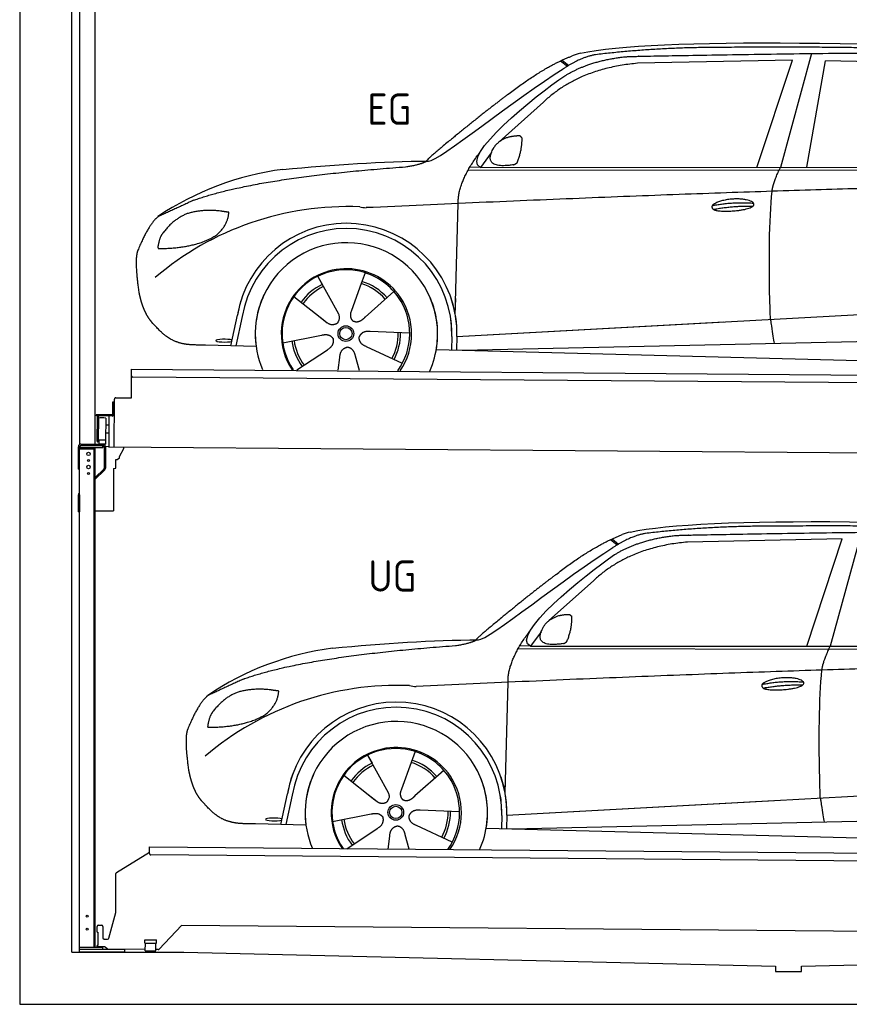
# Model space of a CAD drawing. Header units: millimetres. Extents: x -411 to 6777, y 0 to 6727.
# Tile 1 of 6: x 0 to 3183, y 0 to 3779. Entities that reach past the tile are written whole.
import ezdxf

# ---------------------------------------------------------------- set-up
doc = ezdxf.new("R2010")
doc.units = ezdxf.units.MM
for name, color, linetype, lineweight in [('car', 10, 'Continuous', 25), ('Gebäude', 7, 'Continuous', 25), ('Logo', 7, 'Continuous', 25), ('Plattform', 7, 'Continuous', 25), ('Ständer hinten', 7, 'Continuous', 25)]:
    doc.layers.add(name, color=color, linetype=linetype, lineweight=lineweight)
doc.styles.get("Standard").update_dxf_attribs({"font": 'ISOCP.SHX'})

# ---------------------------------------------------------------- blocks, each defined once
blk = doc.blocks.new('UG Plattfrom Gl550')
at = {"layer": 'Plattform'}
for p, q in [((371.8, 506.3), (498.1, 583.5)), ((498.1, 578.8), (498.2, 597.8)), ((498.2, 597.8), (498.3, 603.8)), ((498.3, 603.8), (5435.1, 560.7)), ((5429.8, 530.7), (503, 573.7)), ((368.7, 352.3), (369.4, 502.1)), ((342.2, 253.9), (368.7, 352.3)), ((302.6, 303.5), (314.6, 303.4)), ((621.4, 302.7), (535.3, 212)), ((5347, 261.5), (621.4, 302.7)), ((297.4, 276.5), (297.6, 298.5)), ((297.4, 276.5), (299.7, 276.5)), ((299.7, 276.5), (299.3, 225.5)), ((319.6, 298.3), (319.2, 255.3)), ((324.2, 250.3), (337.3, 250.2)), ((479.6, 234.9), (479.7, 247.9)), ((479.6, 234.9), (524.6, 234.5)), ((479.7, 247.9), (524.7, 247.5)), ((481.8, 204.9), (482.1, 234.9)), ((521.8, 204.6), (522.1, 234.6)), ((524.6, 234.5), (524.7, 247.5)), ((296.9, 220.5), (297, 225.5)), ((325.2, 220.3), (296.9, 220.5)), ((299.3, 225.5), (297, 225.5)), ((335.5, 213.3), (328.3, 219.2)), ((481.8, 210.9), (338.6, 212.2)), ((481.8, 204.9), (521.8, 204.6)), ((531.7, 210.5), (521.8, 210.6))]:
    blk.add_line(p, q, dxfattribs=at)
for centre, start, end in [((503.1, 578.7), 179.5, 269.5), ((374.4, 502.1), 121.4261, 179.5), ((302.6, 298.5), 89.5, 179.5), ((314.6, 298.4), 359.5, 89.5), ((324.2, 255.3), 179.5, 269.5), ((337.4, 255.2), 269.5, 344.9258), ((325.1, 215.3), 50.8402, 89.5), ((338.6, 217.2), 230.8402, 269.5), ((531.7, 215.5), 269.5, 316.4902)]:
    blk.add_arc(centre, 5, start, end, dxfattribs=at)
blk = doc.blocks.new('Palette EG Gl550')
at = {"layer": 'Plattform'}
for p, q in [((428.6, 2327), (429.5, 2437)), ((429.5, 2437), (5467.3, 2398)), ((5462.1, 2368), (434.2, 2407)), ((356.5, 2310.3), (356.1, 2264.3)), ((363.5, 2310.2), (356.5, 2310.3)), ((358.1, 2263.3), (358.5, 2310.3)), ((362.6, 2137.5), (363.6, 2322.5)), ((368.6, 2327.5), (428.6, 2327)), ((354.1, 2262.3), (292.8, 2262.8)), ((293.1, 2262.8), (293.1, 2257.8)), ((293.1, 2260.8), (355.1, 2260.3)), ((355.1, 2257.3), (293.1, 2257.8)), ((297.3, 2160.5), (298, 2254.5)), ((302, 2254.5), (301.3, 2160.5)), ((330, 2249.4), (329.3, 2165.2)), ((342.6, 2257.4), (341.7, 2137.7)), ((355.1, 2257.3), (355.1, 2260.3)), ((363.1, 2263.2), (358.1, 2263.3)), ((358.2, 2263.3), (363.1, 2263.2)), ((342.1, 2191.7), (329.5, 2191.8)), ((342.3, 2221.9), (329.8, 2222.3)), ((328.9, 2165), (303.9, 2165)), ((303.9, 2165), (303.9, 2150)), ((328.9, 2165), (303.9, 2165)), ((303.9, 2165), (303.9, 2150)), ((328.9, 2165), (328.9, 2150)), ((328.9, 2165), (328.9, 2150)), ((303.9, 2150), (328.9, 2150)), ((328.9, 2150), (303.9, 2150)), ((5465, 2098), (341.7, 2137.7))]:
    blk.add_line(p, q, dxfattribs=at)
for centre, radius, start, end in [((434.3, 2412), 5, 179.556, 269.556), ((368.6, 2322.5), 5, 89.556, 179.556), ((300, 2254.5), 2, 359.3444, 179.3444), ((302.4, 2250.4), 0.4, 179.3444, 271.7264), ((313.4, 1923.4), 326.8, 87.1681, 91.938), ((329.6, 2249.4), 0.4, 359.3444, 86.9565), ((354.1, 2264.3), 2.01, 269.7445, 359.3674), ((355.1, 2263.3), 3, 269.7663, 359.5554), ((355.1, 2263.3), 6, 269.556, 359.556), ((355.1, 2263.3), 6, 269.5566, 359.5553), ((299.3, 2160.5), 2, 179.3444, 359.3444), ((301.7, 2164.6), 0.4, 86.9623, 179.3444), ((302.7, 2173.3), 8.39, 263.3001, 278.0521), ((328.9, 2165.2), 0.4, 267.6536, 359.3444)]:
    blk.add_arc(centre, radius, start, end, dxfattribs=at)
blk = doc.blocks.new('Ständer hinten')
at = {"layer": 'Ständer hinten'}
for p, q in [((229.9, 5162), (229.9, 2148.6)), ((229.9, 5162), (289.9, 5162)), ((289.9, 2150), (289.9, 5162)), ((289.9, 5042), (312.9, 5042)), ((312.9, 5042), (312.9, 4790.7)), ((312.9, 4700.8), (312.9, 4540.7)), ((312.9, 4540.7), (289.9, 4541)), ((230, 2140), (230, 2137)), ((230, 2137), (318.9, 2137)), ((318.9, 2145), (235, 2145)), ((318.9, 2145), (318.9, 2137))]:
    blk.add_line(p, q, dxfattribs=at)
blk = doc.blocks.new('Car_EG')
at = {"layer": 'car'}
for p, q in [((3037.9, 3648.8), (2918.5, 3211.9)), ((2075.4, 3620.6), (2101.4, 3600.1)), ((2081.3, 3623.3), (2106.7, 3603.2)), ((2964.5, 3623), (2370.7, 3611.1)), ((2828.5, 3211.9), (2964.5, 3623)), ((3020.2, 3212), (3091, 3621.1)), ((3792.6, 3604.8), (3091, 3621.1)), ((2009.8, 3462.5), (1839, 3310.1)), ((1809.4, 3267), (1768.3, 3211.3)), ((1768.3, 3211.3), (1727, 3212.4)), ((1768.3, 3211.3), (4420.2, 3212.7)), ((1721.3, 3202.4), (4364.6, 3199.2)), ((1671.2, 2647.6), (1682.3, 3073.1)), ((1325.6, 2807.3), (1310.5, 2765.6)), ((1143.3, 2793.6), (1160.5, 2762.6)), ((1143.5, 2793.6), (1222.8, 2649.9)), ((1310.5, 2765.6), (1273.2, 2662.5)), ((1435.9, 2735.1), (1325, 2637)), ((1052.3, 2716.4), (1171, 2622.3)), ((1671.2, 2647.6), (1672.8, 2708.3)), ((1133.8, 2651.8), (1180.1, 2615.1)), ((1273.2, 2662.5), (1269.4, 2652.2)), ((1677.7, 2563), (3547.7, 2665.1)), ((810, 2527.3), (835.6, 2644.9)), ((854.1, 2639.5), (829.5, 2526.7)), ((1677.7, 2563), (2701.8, 2619)), ((1496.5, 2575.5), (1345.2, 2581.8)), ((1009, 2538.8), (1157.7, 2567.7)), ((1658.1, 2562.4), (1656.8, 2512)), ((1677.7, 2563), (1676.5, 2511.5)), ((1697, 2510.9), (3582.9, 2552.3)), ((907, 2524.7), (712.8, 2529.9)), ((1063.5, 2434.5), (1180.5, 2512.2)), ((1468.3, 2459.5), (1331, 2523.5)), ((1598.6, 2513.5), (3647.1, 2460.1)), ((1222.2, 2433.1), (1228.3, 2482.6)), ((1303.4, 2432.4), (1288.2, 2487.1))]:
    blk.add_line(p, q, dxfattribs=at)
for radius in [30.1, 23.6]:
    blk.add_circle((1251.5, 2573.8), radius, dxfattribs=at)
for centre, radius, start, end in [((2188.5, 3479.2), 174.5, 102.3489, 113.0153), ((1156.1, 2091.5), 1122.3, 97.5147, 123.9129), ((1259.2, 1920.1), 1141.2, 87.724, 130.3913), ((1332, 3174.5), 117.4, 256.4608, 268.6636), ((1253.6, 2572.9), 424.2, 10.1481, 170.2223), ((1253.4, 2572.7), 404.8, 358.5419, 170.499), ((1253.6, 2572.9), 350, 350.2258, 187.9239), ((1251.5, 2573.8), 245, 51.7123, 188.2101), ((1253.6, 2572.9), 250, 34.003, 143.5989), ((1251.5, 2573.8), 245, 30.221, 72.4019), ((1251.5, 2573.8), 209.6, 115.7372, 144.8747), ((1251.5, 2573.8), 200.6, 41.1155, 72.9111), ((1251.5, 2573.8), 209.6, 41.1302, 72.8747), ((1253.6, 2572.9), 424.2, 158.9384, 170.2223), ((1253.6, 2572.9), 350, 154.4856, 203.0931), ((1253.6, 2572.9), 350, 154.4856, 157.347), ((1253.6, 2572.9), 250, 143.5989, 213.5789), ((1253.6, 2572.9), 250, 143.5989, 147.9713), ((1251.5, 2573.8), 245, 143.0042, 147.4925), ((1251.5, 2573.8), 200.6, 115.5705, 145.0215), ((1251.5, 2573.8), 245, 144.4019, 214.6129), ((1251.5, 2573.8), 200.6, 41.1155, 44.3784), ((1251.5, 2573.8), 245, 324.3871, 34.5977), ((1253.6, 2572.9), 250, 325.4211, 34.003), ((1253.6, 2572.9), 250, 29.7422, 34.003), ((1253.6, 2572.9), 350, 350.2258, 23.1163), ((1253.6, 2572.9), 424.2, 358.6661, 18.6635), ((1253.6, 2572.9), 350, 335.9069, 11.3993), ((1253.6, 2572.9), 404.6, 358.5068, 9.6777), ((1253.6, 2572.9), 424.2, 358.6661, 9.1695), ((1251.5, 2573.8), 200.6, 331.5904, 1.0215), ((1251.5, 2573.8), 209.6, 331.7372, 0.8747), ((1251.5, 2573.8), 209.6, 187.7372, 216.8747), ((1251.5, 2573.8), 200.6, 187.5904, 217.0215)]:
    blk.add_arc(centre, radius, start, end, dxfattribs=at)
blk.add_ellipse((785.5, 2546.9), major_axis=(33.6, -0.3), ratio=0.157274, start_param=0.513473, end_param=5.704241, dxfattribs=at)
for points, degree in [([(2151.2, 3649.7), (2438.8, 3711.3), (3323.8, 3698), (4495.8, 3634.7)], 3), ([(2681.9, 3672.1), (2439, 3672), (2209.6, 3644.1)], 2), ([(3646, 3657.4), (3297.8, 3676.8), (2681.9, 3672.1)], 2), ([(1866.9, 3486.8), (2008, 3597.1), (2120.2, 3639.8)], 2), ([(2209.6, 3644.1), (2153.4, 3635.1), (2085, 3589.8)], 2), ([(2091.3, 3563.1), (2185.1, 3620.8), (2320.7, 3636)], 2), ([(1568.6, 3235.8), (1604.3, 3232), (1906.5, 3480.9), (2085, 3589.8)], 3), ([(2370.7, 3611.1), (2146.6, 3591.8), (2009.8, 3462.5)], 2), ([(1768.3, 3211.3), (1685.3, 3251.4), (1979.2, 3487.7), (2091.3, 3563.1)], 3), ([(1866.9, 3486.8), (1785.8, 3426.3), (1683.4, 3342.9), (1554.1, 3237.7), (1560, 3235.7)], 4), ([(1817.6, 3284.6), (1834.1, 3314.9), (1876.9, 3329)], 2), ([(1876.9, 3329), (1905.6, 3334.7), (1918.5, 3333.5)], 2), ([(1908.1, 3229.4), (1929.6, 3282.4), (1927, 3327.3)], 2), ([(1918.5, 3333.5), (1924.5, 3327.4), (1927, 3327.3)], 2), ([(1682.3, 3073.1), (1679.9, 3156.7), (1768.8, 3274)], 2), ([(1894.6, 3221.7), (1772.4, 3203), (1817.6, 3284.6)], 2), ([(667.1, 3085.4), (903.7, 3172), (1480.7, 3213.9)], 2), ([(1009.4, 3204.2), (1205.7, 3222.1), (1390.9, 3235.2), (1568.6, 3235.8)], 3), ([(1480.7, 3213.9), (1533.9, 3221.8), (1559.7, 3234.7)], 2), ([(1894.6, 3221.7), (1900.7, 3223.5), (1908.1, 3229.4)], 2), ([(2886.6, 3120), (2889.7, 3151), (2918.5, 3211.9)], 2), ([(4638.8, 3141), (3762.4, 3169.4), (1329.3, 3057.2)], 2), ([(667.1, 3085.4), (532.9, 3023.5)], 1), ([(2656.5, 3064.7), (2732, 3080.9), (2815.5, 3074.4)], 2), ([(2661.4, 3050.8), (2735.6, 3064.7), (2813.5, 3063.3)], 2), ([(532.9, 3023.5), (498.2, 3000.8), (453.2, 2893.7)], 2), ([(643.1, 3034.4), (590.8, 3013.7), (552.7, 2963.7)], 2), ([(770, 3044.2), (702.5, 3051.9), (643.1, 3034.4)], 2), ([(752.9, 2950.7), (798.9, 2987.7), (802.6, 3039.5)], 2), ([(802.6, 3039.5), (784.9, 3041.6), (770, 3044.2)], 2), ([(552.7, 2963.7), (534.5, 2943.9), (529.7, 2902.6)], 2), ([(531, 2900.3), (675.7, 2900.9), (752.9, 2950.7)], 2), ([(453.2, 2893.7), (446.7, 2877.8), (444.7, 2849.3), (445.7, 2816.9), (456.9, 2733.7)], 4), ([(529.7, 2902.6), (533.1, 2902.5), (531, 2900.3)], 2), ([(1171, 2622.3), (1194.3, 2600.4), (1217.6, 2613.8)], 2), ([(1157.7, 2567.7), (1188.4, 2576.4), (1203, 2553.9)], 2), ([(1345.2, 2581.8), (1313.5, 2585.8), (1302.5, 2561.3)], 2), ([(1180.5, 2512.2), (1208.5, 2527.6), (1203, 2553.9)], 2), ([(1331, 2523.5), (1301, 2534.5), (1302.5, 2561.3)], 2), ([(1228.3, 2482.6), (1229.5, 2514.6), (1255.5, 2521.5)], 2), ([(1288.2, 2487.1), (1282.2, 2518.5), (1255.5, 2521.5)], 2)]:
    blk.add_open_spline(points, degree=degree, dxfattribs=at)
for points, degree, knots in [([(2320.7, 3636), (2347.3, 3638), (2486.7, 3639.9), (3508.2, 3660), (4128.4, 3653.6), (4583.8, 3481), (4560.1, 3307.3)], 4, [0.0821318, 0.0821318, 0.0821318, 0.0821318, 0.0821318, 0.258851, 0.508851, 1, 1, 1, 1, 1]), ([(2880.4, 2628.7), (2879.9, 2642.3), (2879.5, 2655.6), (2879.1, 2668.8), (2873.5, 2858.7), (2876, 3009.1), (2886.6, 3120)], 3, [0, 0, 0, 0, 0.064923, 0.064923, 0.064923, 1, 1, 1, 1]), ([(2656.5, 3064.7), (2660.7, 3069.8), (2681.9, 3085.9), (2764.7, 3105.3), (2879.8, 3068.1), (2770.8, 3040.5), (2686, 3041.9), (2651.7, 3045.8), (2656.5, 3064.7)], 5, [0, 0, 0, 0, 0, 0, 0.300106, 0.500106, 0.700106, 1, 1, 1, 1, 1, 1]), ([(456.9, 2733.7), (457.7, 2729.5), (458.6, 2725.3), (459.5, 2721.1), (460.5, 2717.1), (464, 2702.3), (468, 2688.6), (472.4, 2676.1), (477.3, 2664.8)], 4, [0.4914944, 0.4914944, 0.4914944, 0.4914944, 0.4914944, 0.5422469, 0.5422469, 0.5422469, 0.5422469, 0.728655, 0.728655, 0.728655, 0.728655, 0.728655]), ([(476.9, 2665.5), (478.3, 2662.3), (479.7, 2659.2), (481.1, 2656.2), (482.6, 2653.3), (488.2, 2642.2), (494.2, 2632.8), (500.4, 2624.9), (506.9, 2617.4)], 4, [0.7288005, 0.7288005, 0.7288005, 0.7288005, 0.7288005, 0.7843928, 0.7843928, 0.7843928, 0.7843928, 1, 1, 1, 1, 1]), ([(1222.8, 2649.9), (1224.5, 2645.8), (1225.5, 2641.8), (1225.8, 2637.9), (1226.4, 2629.3), (1223.7, 2621.3), (1217.6, 2613.8)], 3, [0.2167758, 0.2167758, 0.2167758, 0.2167758, 0.4600873, 0.4600873, 0.4600873, 1, 1, 1, 1]), ([(1269.4, 2652.2), (1268.8, 2649), (1268.5, 2646), (1268.6, 2643.1), (1269, 2640.3), (1269.7, 2634.5), (1271.7, 2629.2), (1275.3, 2624.6), (1280.2, 2621.6)], 4, [0.3191838, 0.3191838, 0.3191838, 0.3191838, 0.3191838, 0.5438253, 0.5438253, 0.5438253, 0.5438253, 1, 1, 1, 1, 1]), ([(712.8, 2529.9), (688.1, 2530.6), (632.5, 2527), (596.4, 2540.9), (552.8, 2566), (506.9, 2617.4)], 4, [0, 0, 0, 0, 0, 0.597866, 1, 1, 1, 1, 1]), ([(1325, 2637), (1325, 2637), (1325, 2637), (1325, 2637), (1325, 2637), (1315.9, 2627.3), (1305.2, 2617.4), (1290.9, 2615), (1280.2, 2621.6)], 4, [-0.000003, -0.000003, -0.000003, -0.000003, -0.000003, 0, 0, 0, 0, 1, 1, 1, 1, 1]), ([(2880.4, 2628.7), (2881, 2624), (2881.7, 2619.5), (2882.4, 2615.2), (2883, 2611.2), (2883.5, 2607.3), (2884.1, 2603.5), (2888.6, 2573.3), (2892.2, 2551.2), (2894.7, 2537.2)], 3, [-0.000011, -0.000011, -0.000011, -0.000011, 0.107576, 0.107576, 0.107576, 0.206414, 0.206414, 0.206414, 1, 1, 1, 1])]:
    blk.add_open_spline(points, degree=degree, knots=knots, dxfattribs=at)
blk = doc.blocks.new('Car_147')
at = {"layer": 'car'}
for p, q in [((2266.8, 1783.3), (2292.7, 1762.8)), ((2272.6, 1786), (2298, 1765.9)), ((3155.8, 1785.7), (2562, 1773.8)), ((3019.9, 1374.6), (3155.8, 1785.7)), ((3229.2, 1811.5), (3109.9, 1374.6)), ((2201.2, 1625.2), (2030.4, 1472.8)), ((2000.7, 1429.7), (1959.6, 1374)), ((1912.6, 1365.1), (4556, 1361.9)), ((1959.6, 1374), (1918.4, 1375.1)), ((1959.6, 1374), (4611.6, 1375.4)), ((1862.5, 810.3), (1873.6, 1235.8)), ((1334.7, 956.3), (1351.9, 925.3)), ((1334.8, 956.3), (1414.2, 812.6)), ((1517, 970), (1501.9, 928.3)), ((1501.9, 928.3), (1464.5, 825.2)), ((1243.7, 879.1), (1362.3, 785)), ((1627.3, 897.8), (1516.3, 799.7)), ((1862.5, 810.3), (1864.1, 871)), ((1001.4, 690), (1027, 807.6)), ((1045.5, 802.2), (1020.9, 689.4)), ((1325.2, 814.5), (1371.4, 777.8)), ((1464.5, 825.2), (1460.7, 814.9)), ((1869, 725.7), (3739, 827.8)), ((1869, 725.7), (2893.1, 781.7)), ((1200.4, 701.5), (1349, 730.4)), ((1687.9, 738.2), (1536.6, 744.5)), ((1849.4, 725.1), (1848.1, 674.7)), ((1869, 725.7), (1867.8, 674.2)), ((1098.3, 687.4), (904.1, 692.6)), ((1659.6, 622.2), (1522.4, 686.2)), ((1888.4, 673.6), (3774.2, 715)), ((1254.9, 597.2), (1371.8, 674.9)), ((1413.6, 595.8), (1419.7, 645.3)), ((1494.8, 595.1), (1479.5, 649.8)), ((1789.9, 676.2), (3838.5, 622.8))]:
    blk.add_line(p, q, dxfattribs=at)
for radius in [30.1, 23.6]:
    blk.add_circle((1442.9, 736.5), radius, dxfattribs=at)
for centre, radius, start, end in [((2379.8, 1641.9), 174.5, 102.3489, 113.0153), ((1347.5, 254.1), 1122.3, 97.5147, 123.9129), ((1450.6, 82.8), 1141.2, 87.724, 130.3913), ((1523.4, 1337.2), 117.4, 256.4608, 268.6636), ((1445, 735.6), 424.2, 10.1481, 170.2223), ((1444.7, 735.4), 404.8, 358.5419, 170.499), ((1445, 735.6), 350, 350.2258, 187.9239), ((1445, 735.6), 250, 34.003, 143.5989), ((1442.9, 736.5), 245, 51.7123, 188.2101), ((1442.9, 736.5), 245, 30.221, 72.4019), ((1442.9, 736.5), 209.6, 115.7372, 144.8747), ((1442.9, 736.5), 200.6, 115.5705, 145.0215), ((1442.9, 736.5), 200.6, 41.1155, 72.9111), ((1442.9, 736.5), 209.6, 41.1302, 72.8747), ((1445, 735.6), 424.2, 158.9384, 170.2223), ((1445, 735.6), 350, 154.4856, 203.0931), ((1445, 735.6), 350, 154.4856, 157.347), ((1445, 735.6), 250, 143.5989, 213.5789), ((1442.9, 736.5), 245, 144.4019, 214.6129), ((1445, 735.6), 250, 143.5989, 147.9713), ((1442.9, 736.5), 245, 143.0042, 147.4925), ((1442.9, 736.5), 200.6, 41.1155, 44.3784), ((1442.9, 736.5), 245, 324.3871, 34.5977), ((1445, 735.6), 250, 325.4211, 34.003), ((1445, 735.6), 250, 29.7422, 34.003), ((1445, 735.6), 350, 350.2258, 23.1163), ((1445, 735.6), 424.2, 358.6661, 18.6635), ((1445, 735.6), 350, 335.9069, 11.3993), ((1445, 735.6), 404.6, 358.5068, 9.6777), ((1445, 735.6), 424.2, 358.6661, 9.1695), ((1442.9, 736.5), 200.6, 331.5904, 1.0215), ((1442.9, 736.5), 209.6, 331.7372, 0.8747), ((1442.9, 736.5), 209.6, 187.7372, 216.8747), ((1442.9, 736.5), 200.6, 187.5904, 217.0215)]:
    blk.add_arc(centre, radius, start, end, dxfattribs=at)
blk.add_ellipse((976.9, 709.6), major_axis=(33.6, -0.3), ratio=0.157274, start_param=0.513473, end_param=5.704241, dxfattribs=at)
for points, degree in [([(2342.5, 1812.4), (2630.1, 1874), (3515.1, 1860.7), (4687.1, 1797.4)], 3), ([(2873.2, 1834.8), (2630.4, 1834.7), (2401, 1806.8)], 2), ([(3837.4, 1820.1), (3489.2, 1839.5), (2873.2, 1834.8)], 2), ([(2058.2, 1649.5), (2199.3, 1759.8), (2311.6, 1802.5)], 2), ([(2401, 1806.8), (2344.7, 1797.8), (2276.3, 1752.5)], 2), ([(2282.7, 1725.8), (2376.5, 1783.5), (2512.1, 1798.7)], 2), ([(1760, 1398.5), (1795.6, 1394.7), (2097.9, 1643.6), (2276.3, 1752.5)], 3), ([(2562, 1773.8), (2337.9, 1754.5), (2201.2, 1625.2)], 2), ([(1959.6, 1374), (1876.6, 1414.1), (2170.6, 1650.4), (2282.7, 1725.8)], 3), ([(2058.2, 1649.5), (1977.1, 1589), (1874.8, 1505.6), (1745.4, 1400.4), (1751.4, 1398.4)], 4), ([(2009, 1447.3), (2025.5, 1477.6), (2068.2, 1491.7)], 2), ([(2068.2, 1491.7), (2096.9, 1497.4), (2109.8, 1496.2)], 2), ([(2099.5, 1392.1), (2120.9, 1445.1), (2118.3, 1490)], 2), ([(2109.8, 1496.2), (2115.9, 1490.1), (2118.3, 1490)], 2), ([(1873.6, 1235.8), (1871.3, 1319.4), (1960.2, 1436.7)], 2), ([(2086, 1384.4), (1963.8, 1365.7), (2009, 1447.3)], 2), ([(1200.7, 1366.9), (1397, 1384.8), (1582.2, 1397.9), (1760, 1398.5)], 3), ([(858.5, 1248.1), (1095.1, 1334.7), (1672.1, 1376.6)], 2), ([(1672.1, 1376.6), (1725.2, 1384.5), (1751.1, 1397.4)], 2), ([(2086, 1384.4), (2092, 1386.2), (2099.5, 1392.1)], 2), ([(3077.9, 1282.7), (3081.1, 1313.7), (3109.9, 1374.6)], 2), ([(4830.2, 1303.7), (3953.8, 1332.1), (1520.6, 1219.9)], 2), ([(858.5, 1248.1), (724.2, 1186.2)], 1), ([(961.4, 1206.9), (893.8, 1214.6), (834.4, 1197.1)], 2), ([(2847.8, 1227.4), (2923.4, 1243.6), (3006.8, 1237.1)], 2), ([(2852.8, 1213.5), (2926.9, 1227.4), (3004.8, 1226)], 2), ([(724.2, 1186.2), (689.6, 1163.5), (644.6, 1056.4)], 2), ([(834.4, 1197.1), (782.1, 1176.4), (744.1, 1126.4)], 2), ([(944.2, 1113.4), (990.3, 1150.4), (994, 1202.2)], 2), ([(994, 1202.2), (976.3, 1204.3), (961.4, 1206.9)], 2), ([(744.1, 1126.4), (725.8, 1106.6), (721.1, 1065.3)], 2), ([(722.4, 1063), (867.1, 1063.6), (944.2, 1113.4)], 2), ([(721.1, 1065.3), (724.5, 1065.2), (722.4, 1063)], 2), ([(644.6, 1056.4), (638.1, 1040.5), (636, 1012), (637.1, 979.6), (648.2, 896.4)], 4), ([(1362.3, 785), (1385.6, 763.1), (1409, 776.5)], 2), ([(1349, 730.4), (1379.8, 739.1), (1394.4, 716.6)], 2), ([(1522.4, 686.2), (1492.4, 697.2), (1493.9, 724)], 2), ([(1536.6, 744.5), (1504.9, 748.5), (1493.9, 724)], 2), ([(1371.8, 674.9), (1399.8, 690.3), (1394.4, 716.6)], 2), ([(1419.7, 645.3), (1420.9, 677.3), (1446.8, 684.2)], 2), ([(1479.5, 649.8), (1473.5, 681.2), (1446.8, 684.2)], 2)]:
    blk.add_open_spline(points, degree=degree, dxfattribs=at)
for points, degree, knots in [([(2512.1, 1798.7), (2538.6, 1800.7), (2678.1, 1802.6), (3699.5, 1822.7), (4319.8, 1816.3), (4775.2, 1643.7), (4751.5, 1470)], 4, [0.0821318, 0.0821318, 0.0821318, 0.0821318, 0.0821318, 0.258851, 0.508851, 1, 1, 1, 1, 1]), ([(2847.8, 1227.4), (2852.1, 1232.5), (2873.2, 1248.6), (2956.1, 1268), (3071.1, 1230.8), (2962.2, 1203.2), (2877.4, 1204.6), (2843.1, 1208.5), (2847.8, 1227.4)], 5, [0, 0, 0, 0, 0, 0, 0.300106, 0.500106, 0.700106, 1, 1, 1, 1, 1, 1]), ([(3071.7, 791.4), (3071.2, 805), (3070.8, 818.3), (3070.4, 831.5), (3064.8, 1021.4), (3067.3, 1171.8), (3077.9, 1282.7)], 3, [0, 0, 0, 0, 0.064923, 0.064923, 0.064923, 1, 1, 1, 1]), ([(648.2, 896.4), (649.1, 892.2), (650, 888), (650.9, 883.8), (651.9, 879.8), (655.4, 865), (659.4, 851.3), (663.8, 838.8), (668.6, 827.5)], 4, [0.4914944, 0.4914944, 0.4914944, 0.4914944, 0.4914944, 0.5422469, 0.5422469, 0.5422469, 0.5422469, 0.728655, 0.728655, 0.728655, 0.728655, 0.728655]), ([(668.3, 828.2), (669.7, 825), (671.1, 821.9), (672.5, 818.9), (673.9, 816), (679.6, 804.9), (685.5, 795.5), (691.8, 787.6), (698.3, 780.1)], 4, [0.7288005, 0.7288005, 0.7288005, 0.7288005, 0.7288005, 0.7843928, 0.7843928, 0.7843928, 0.7843928, 1, 1, 1, 1, 1]), ([(1414.2, 812.6), (1415.9, 808.5), (1416.8, 804.5), (1417.1, 800.6), (1417.8, 792), (1415.1, 784), (1409, 776.5)], 3, [0.2167758, 0.2167758, 0.2167758, 0.2167758, 0.4600873, 0.4600873, 0.4600873, 1, 1, 1, 1]), ([(1460.7, 814.9), (1460.2, 811.7), (1459.9, 808.7), (1460, 805.8), (1460.3, 803), (1461.1, 797.2), (1463.1, 791.9), (1466.6, 787.3), (1471.5, 784.3)], 4, [0.3191838, 0.3191838, 0.3191838, 0.3191838, 0.3191838, 0.5438253, 0.5438253, 0.5438253, 0.5438253, 1, 1, 1, 1, 1]), ([(1516.3, 799.7), (1516.3, 799.7), (1516.3, 799.7), (1516.3, 799.7), (1516.3, 799.7), (1507.2, 790), (1496.6, 780.1), (1482.3, 777.7), (1471.5, 784.3)], 4, [-0.000003, -0.000003, -0.000003, -0.000003, -0.000003, 0, 0, 0, 0, 1, 1, 1, 1, 1]), ([(904.1, 692.6), (879.5, 693.3), (823.8, 689.7), (787.8, 703.6), (744.1, 728.7), (698.3, 780.1)], 4, [0, 0, 0, 0, 0, 0.597866, 1, 1, 1, 1, 1]), ([(3071.7, 791.4), (3072.4, 786.7), (3073.1, 782.2), (3073.7, 777.9), (3074.3, 773.9), (3074.9, 770), (3075.4, 766.2), (3080, 736), (3083.5, 713.9), (3086, 699.9)], 3, [-0.000011, -0.000011, -0.000011, -0.000011, 0.107576, 0.107576, 0.107576, 0.206414, 0.206414, 0.206414, 1, 1, 1, 1])]:
    blk.add_open_spline(points, degree=degree, knots=knots, dxfattribs=at)
blk = doc.blocks.new('Ständer_hinten_GT195')
at = {"layer": 'Ständer hinten'}
for p, q in [((225, 2054), (225, 2140)), ((230, 200), (230, 2140)), ((319, 2137), (230, 2137)), ((230, 2132), (290, 2132)), ((235, 2150), (319, 2150)), ((319, 2145), (235, 2145)), ((285, 2132), (285, 218)), ((290, 218), (290, 2137)), ((319, 2137), (319, 2145)), ((324, 2140), (324, 2057.2)), ((329, 2140), (328.9, 2057.1)), ((341.8, 2139.5), (329, 2140.6)), ((341.8, 2137.7), (341.8, 2139.5)), ((399.8, 2137.2), (341.8, 2137.7)), ((383, 2101.9), (399.7, 2132.7)), ((399.7, 2132.7), (399.8, 2137.2)), ((369, 2057), (369, 2090.5)), ((369, 2090.5), (374, 2090.5)), ((374, 2090.5), (382.9, 2097.4)), ((382.9, 2097.4), (383, 2097.8)), ((383, 2097.8), (383, 2101.9)), ((225, 2054), (230, 2054)), ((290, 2022.1), (322.5, 2053.6)), ((325.9, 2050), (290, 2015.2)), ((360, 2056.3), (369, 2057)), ((360, 2056.3), (360, 1894)), ((230, 1954.9), (225, 1954.9)), ((225, 1890), (225, 1954.9)), ((228.1, 1962.1), (230, 1964)), ((230, 1954.9), (230, 1890)), ((225, 1890), (230, 1890)), ((290, 1894), (360, 1894)), ((319, 218), (230, 218)), ((404, 210), (230, 210)), ((404, 200), (230, 200)), ((319, 210), (319, 218)), ((404, 200), (404, 210))]:
    blk.add_line(p, q, dxfattribs=at)
for centre, radius in [((264, 2112), 6.5), ((264, 2087), 3.7), ((264, 2062), 6.5), ((264, 2037), 3.7), ((258.6, 338), 3.7), ((258.6, 288), 3.7)]:
    blk.add_circle(centre, radius, dxfattribs=at)
for centre, radius, start, end in [((235, 2140), 10, 90, 180), ((235, 2140), 5, 90, 180), ((319, 2140), 10, 0.0086, 89.9915), ((319, 2140), 5, 0, 90), ((319, 2057.2), 5, 314.0428, 0), ((318.9, 2057.1), 10, 314.1186, 0), ((235, 1954.9), 10, 134.1186, 180)]:
    blk.add_arc(centre, radius, start, end, dxfattribs=at)
blk = doc.blocks.new('Gebäude_375_GT195')
for p, q in [((0, 6100), (0, 0)), ((200, 200), (200, 5900)), ((200, 200), (630.1, 200)), ((630.1, 200), (2900, 146.1)), ((3000, 146.1), (5231.6, 200)), ((2900, 146.1), (2900, 126.1)), ((2900, 126.1), (3000, 126.1)), ((3000, 126.1), (3000, 146.1)), ((0, 0), (5900, 0))]:
    blk.add_line(p, q)

msp = doc.modelspace()

# ---------------------------------------------------------------- block references
for name in ['Car_EG', 'Car_147']:
    msp.add_blockref(name, (0, 0))
at = {"layer": 'Gebäude'}
msp.add_blockref('Gebäude_375_GT195', (0, 0), dxfattribs=at)
at = {"layer": 'Plattform'}
for name in ['Palette EG Gl550', 'UG Plattfrom Gl550']:
    msp.add_blockref(name, (0, 0), dxfattribs=at)
at = {"layer": 'Ständer hinten'}
for name in ['Ständer hinten', 'Ständer_hinten_GT195']:
    msp.add_blockref(name, (0, 0), dxfattribs=at)

# ---------------------------------------------------------------- texts
msp.add_text('UG', height=120).set_placement((1337.65, 1583.58))
at = {"layer": 'Logo'}
msp.add_text('EG', height=120, dxfattribs=at).set_placement((1334, 3375.32))

doc.saveas('drawing.dxf')
